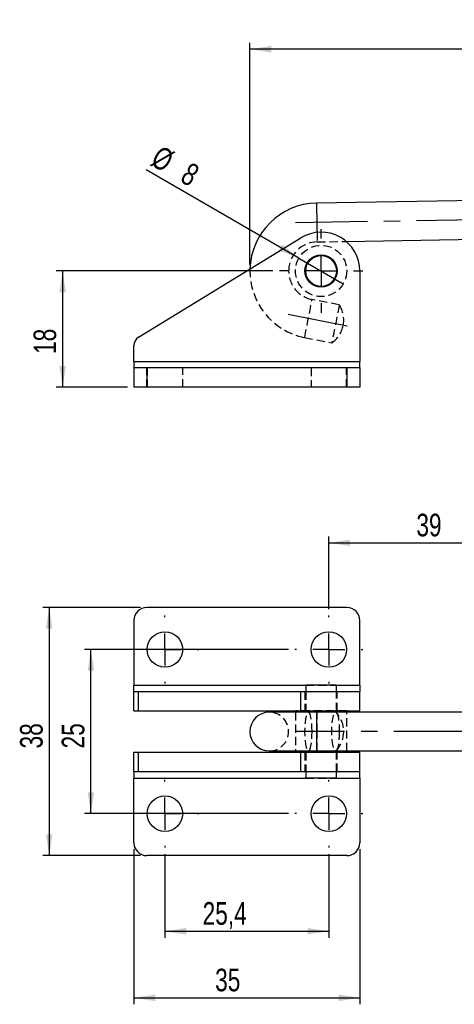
# Model space of a CAD drawing. Extents: x 29 to 409, y 89 to 274.
# Tile 1 of 10: x 29 to 96, y 89 to 242. Entities that reach past the tile are written whole.
import ezdxf

# ---------------------------------------------------------------- set-up
doc = ezdxf.new("R2010")
doc.units = 0
doc.linetypes.add('CENTERX2', pattern=[20.32, 12.7, -2.54, 2.54, -2.54])
doc.linetypes.add('HIDDEN', pattern=[1.905, 1.27, -0.635])
doc.layers.get('0').update_dxf_attribs({"linetype": 'CONTINUOUS'})
doc.styles.add('SLDTEXTSTYLE0', font='TXT', dxfattribs={"width": 0.75})
doc.dimstyles.new('SLDDIMSTYLE0', dxfattribs={"dimtxt": 3.5, "dimasz": 3.302, "dimexe": 0, "dimexo": 0.0625, "dimgap": 0.875, "dimtad": 1, "dimdec": 0, "dimrnd": 1e-09, "dimzin": 12, "dimtxsty": 'SLDTEXTSTYLE0', "dimsah": 1, "dimcen": 0.09, "dimazin": 3, "dimtfac": 1, "dimtdec": 0, "dimtofl": 0, "dimtmove": 0, "dimatfit": 3, "dimtolj": 1, "dimtzin": 12})
doc.dimstyles.new('SLDDIMSTYLE1', dxfattribs={"dimtxt": 3.5, "dimasz": 3.302, "dimexe": 0, "dimexo": 0.0625, "dimgap": 0.875, "dimtad": 1, "dimrnd": 1e-09, "dimzin": 12, "dimtxsty": 'SLDTEXTSTYLE0', "dimsah": 1, "dimcen": 0.09, "dimazin": 3, "dimtfac": 1, "dimtofl": 0, "dimtmove": 0, "dimatfit": 3, "dimtolj": 1, "dimtzin": 12})
doc.dimstyles.new('SLDDIMSTYLE2', dxfattribs={"dimtxt": 3.5, "dimasz": 3.302, "dimexe": 0, "dimexo": 0.0625, "dimgap": 0.875, "dimtad": 1, "dimdec": 0, "dimrnd": 1e-09, "dimzin": 12, "dimtxsty": 'SLDTEXTSTYLE0', "dimblk1": 'NONE', "dimsah": 1, "dimcen": 0, "dimazin": 3, "dimtfac": 1, "dimtdec": 0, "dimtmove": 0, "dimatfit": 3, "dimtolj": 1, "dimtzin": 12})
doc.dimstyles.new('SLDDIMSTYLE3', dxfattribs={"dimtxt": 3.5, "dimasz": 3.302, "dimexe": 0, "dimexo": 0.0625, "dimgap": 0.875, "dimtad": 1, "dimdec": 3, "dimrnd": 1e-09, "dimzin": 12, "dimtxsty": 'SLDTEXTSTYLE0', "dimsah": 1, "dimcen": 0.09, "dimazin": 3, "dimtfac": 1, "dimtdec": 3, "dimtofl": 0, "dimtmove": 0, "dimatfit": 3, "dimtolj": 1, "dimtzin": 12})
doc.dimstyles.new('SLDDIMSTYLE5', dxfattribs={"dimtxt": 3.5, "dimasz": 3.302, "dimexe": 0, "dimexo": 0.0625, "dimgap": 0.875, "dimtad": 1, "dimdec": 0, "dimrnd": 1e-09, "dimzin": 12, "dimtxsty": 'SLDTEXTSTYLE0', "dimsah": 1, "dimcen": 0.09, "dimazin": 3, "dimtfac": 1, "dimtofl": 0, "dimtmove": 0, "dimatfit": 3, "dimtolj": 1, "dimtzin": 12})

# ---------------------------------------------------------------- blocks, each defined once
blk = doc.blocks.new('_D')
at = {"color": 179, "linetype": 'CONTINUOUS'}
for p, q in [((64.76, 203.76), (64.76, 238.07)), ((280.1, 206.33), (280.1, 238.07)), ((280.1, 237.07), (64.76, 237.07))]:
    blk.add_line(p, q, dxfattribs=at)
for points in [[(64.76, 237.07), (68.06, 236.56), (68.06, 237.58)], [(280.1, 237.07), (276.8, 237.58), (276.8, 236.56)]]:
    blk.add_solid(points, dxfattribs=at)
at = {"color": 179, "linetype": 'CONTINUOUS', "insert": (166.35, 241.58, 0.1), "char_height": 3.5, "attachment_point": 1, "style": 'SLDTEXTSTYLE0'}
blk.add_mtext('215', dxfattribs=at)
blk = doc.blocks.new('_D_1')
at = {"color": 179, "linetype": 'CONTINUOUS'}
for p, q in [((68.32, 202.76), (34.74, 202.76)), ((35.74, 202.76), (35.74, 184.77)), ((45.79, 184.77), (34.74, 184.77))]:
    blk.add_line(p, q, dxfattribs=at)
for points in [[(35.74, 202.76), (35.24, 199.46), (36.25, 199.46)], [(35.74, 184.77), (36.25, 188.07), (35.24, 188.07)]]:
    blk.add_solid(points, dxfattribs=at)
at = {"color": 179, "linetype": 'CONTINUOUS', "insert": (31.23, 189.92, 0.1), "char_height": 3.5, "attachment_point": 1, "rotation": 90, "style": 'SLDTEXTSTYLE0'}
blk.add_mtext('18', dxfattribs=at)
blk = doc.blocks.new('_D_3')
at = {"color": 179, "linetype": 'CONTINUOUS'}
for q in [(48.68, 218.42), (79.23, 200.78)]:
    blk.add_line((72.35, 204.75), q, dxfattribs=at)
blk.add_solid([(72.35, 204.75), (69.75, 206.84), (69.24, 205.96)], dxfattribs=at)
at = {"color": 179, "linetype": 'CONTINUOUS', "char_height": 3.5, "attachment_point": 1, "rotation": 330, "style": 'SLDTEXTSTYLE0'}
for s, insert in [('%%c', (50.92, 222.31, 0.1)), ('8', (55.52, 219.72, 0.1))]:
    blk.add_mtext(s, dxfattribs=dict(at, insert=insert))
blk = doc.blocks.new('_NONE')
blk = doc.blocks.new('SW_CENTERMARKSYMBOL_0')
at = {"color": 0, "linetype": 'CONTINUOUS'}
for p, q in [((0, 5), (0, 6.46875)), ((0, 0), (0, 2.5)), ((-5, 0), (-6.46875, 0)), ((0, 0), (-2.5, 0)), ((0, 0), (0, -2.5)), ((0, 0), (2.5, 0)), ((5, 0), (6.46875, 0)), ((0, -5), (0, -6.46875))]:
    blk.add_line(p, q, dxfattribs=at)
blk = doc.blocks.new('_D_4')
at = {"color": 179, "linetype": 'CONTINUOUS'}
for p, q in [((47.79, 150.69), (32.65, 150.69)), ((33.65, 150.69), (33.65, 112.29)), ((47.79, 112.29), (32.65, 112.29))]:
    blk.add_line(p, q, dxfattribs=at)
for points in [[(33.65, 150.69), (33.15, 147.39), (34.16, 147.39)], [(33.65, 112.29), (34.16, 115.59), (33.15, 115.59)]]:
    blk.add_solid(points, dxfattribs=at)
at = {"color": 179, "linetype": 'CONTINUOUS', "insert": (29.14, 128.88, 9.95), "char_height": 3.5, "attachment_point": 1, "rotation": 90, "style": 'SLDTEXTSTYLE0'}
blk.add_mtext('38', dxfattribs=at)
blk = doc.blocks.new('_D_5')
at = {"color": 179, "linetype": 'CONTINUOUS'}
for p, q in [((70.74, 144.19), (39.11, 144.19)), ((40.11, 118.79), (40.11, 144.19)), ((70.74, 118.79), (39.11, 118.79))]:
    blk.add_line(p, q, dxfattribs=at)
for points in [[(40.11, 144.19), (39.61, 140.89), (40.62, 140.89)], [(40.11, 118.79), (40.62, 122.09), (39.61, 122.09)]]:
    blk.add_solid(points, dxfattribs=at)
at = {"color": 179, "linetype": 'CONTINUOUS', "insert": (35.6, 128.88, 9.95), "char_height": 3.5, "attachment_point": 1, "rotation": 90, "style": 'SLDTEXTSTYLE0'}
blk.add_mtext('25', dxfattribs=at)
blk = doc.blocks.new('_D_6')
at = {"color": 179, "linetype": 'CONTINUOUS'}
for p, q in [((46.79, 113.29), (46.79, 89.29)), ((81.79, 113.29), (81.79, 89.29)), ((46.79, 90.29), (81.79, 90.29))]:
    blk.add_line(p, q, dxfattribs=at)
for points in [[(46.79, 90.29), (50.09, 89.78), (50.09, 90.8)], [(81.79, 90.29), (78.49, 90.8), (78.49, 89.78)]]:
    blk.add_solid(points, dxfattribs=at)
at = {"color": 179, "linetype": 'CONTINUOUS', "insert": (59.37, 94.8, 9.95), "char_height": 3.5, "attachment_point": 1, "style": 'SLDTEXTSTYLE0'}
blk.add_mtext('35', dxfattribs=at)
blk = doc.blocks.new('_D_7')
at = {"color": 179, "linetype": 'CONTINUOUS'}
for p, q in [((51.59, 112.54), (51.59, 99.59)), ((76.99, 112.54), (76.99, 99.59)), ((51.59, 100.59), (76.99, 100.59))]:
    blk.add_line(p, q, dxfattribs=at)
for points in [[(51.59, 100.59), (54.89, 100.08), (54.89, 101.1)], [(76.99, 100.59), (73.69, 101.1), (73.69, 100.08)]]:
    blk.add_solid(points, dxfattribs=at)
at = {"color": 179, "linetype": 'CONTINUOUS', "insert": (57.43, 105.1, 9.95), "char_height": 3.5, "attachment_point": 1, "style": 'SLDTEXTSTYLE0'}
blk.add_mtext('25,4', dxfattribs=at)
blk = doc.blocks.new('_D_9')
at = {"color": 179, "linetype": 'CONTINUOUS'}
for p, q in [((76.99, 150.44), (76.99, 161.69)), ((115.81, 150.44), (115.81, 161.69)), ((76.99, 160.69), (115.81, 160.69))]:
    blk.add_line(p, q, dxfattribs=at)
for points in [[(76.99, 160.69), (80.29, 160.18), (80.29, 161.2)], [(115.81, 160.69), (112.51, 161.2), (112.51, 160.18)]]:
    blk.add_solid(points, dxfattribs=at)
at = {"color": 179, "linetype": 'CONTINUOUS', "insert": (90.55, 165.2, 9.95), "char_height": 3.5, "attachment_point": 1, "style": 'SLDTEXTSTYLE0'}
blk.add_mtext('39', dxfattribs=at)
blk = doc.blocks.new('SW_CENTERMARKSYMBOL_4')
at = {"color": 0, "linetype": 'CONTINUOUS'}
for p, q in [((0, 5), (0, 5.25)), ((25.4, 5), (25.4, 5.25)), ((0, 0), (0, 2.5)), ((25.4, 0), (25.4, 2.5)), ((-5, 0), (-5.25, 0)), ((0, 0), (-2.5, 0)), ((0, 0), (0, -2.5)), ((0, 0), (2.5, 0)), ((5, 0), (5.25, 0)), ((20.4, 0), (20.15, 0)), ((25.4, 0), (22.9, 0)), ((25.4, 0), (25.4, -2.5)), ((25.4, 0), (27.9, 0)), ((30.4, 0), (30.65, 0)), ((0, -5), (0, -5.25)), ((25.4, -5), (25.4, -5.25))]:
    blk.add_line(p, q, dxfattribs=at)
blk = doc.blocks.new('SW_CENTERMARKSYMBOL_5')
at = {"color": 0, "linetype": 'CONTINUOUS'}
for p, q in [((0, 5), (0, 5.25)), ((0, 0), (0, 2.5)), ((-5, 0), (-5.25, 0)), ((0, 0), (-2.5, 0)), ((0, 0), (0, -2.5)), ((0, 0), (2.5, 0)), ((5, 0), (5.25, 0)), ((0, -5), (0, -5.25))]:
    blk.add_line(p, q, dxfattribs=at)
blk = doc.blocks.new('SW_CENTERMARKSYMBOL_6')
at = {"color": 0, "linetype": 'CONTINUOUS'}
for p, q in [((0, 5), (0, 5.25)), ((0, 0), (0, 2.5)), ((-5, 0), (-5.25, 0)), ((0, 0), (-2.5, 0)), ((0, 0), (0, -2.5)), ((0, 0), (2.5, 0)), ((5, 0), (5.25, 0)), ((0, -5), (0, -5.25))]:
    blk.add_line(p, q, dxfattribs=at)

msp = doc.modelspace()

# ---------------------------------------------------------------- linework, layer by layer
at = {"color": 7, "linetype": 'CONTINUOUS'}
for p, q in [((123.857, 214.1003), (75.0764, 213.2609)), ((47.5058, 192.5012), (72.6583, 207.8814)), ((79.6684, 207.3391), (113.4819, 207.9209)), ((81.7883, 202.7625), (81.7883, 188.7655)), ((46.7883, 188.7655), (46.7883, 191.2215)), ((46.7883, 188.7655), (81.7883, 188.7655)), ((46.7883, 188.7655), (46.7883, 187.7655)), ((46.7883, 187.7655), (46.7883, 184.7655)), ((48.7883, 187.7655), (46.7883, 187.7655)), ((48.7883, 187.7655), (48.7883, 184.7655)), ((79.7883, 187.7655), (48.7883, 187.7655)), ((79.7883, 187.7655), (79.7883, 184.7655)), ((81.7883, 187.7655), (79.7883, 187.7655)), ((81.7883, 187.7655), (81.7883, 188.7655)), ((81.7883, 187.7655), (81.7883, 184.7655)), ((48.7883, 184.7655), (46.7883, 184.7655)), ((79.7883, 184.7655), (48.7883, 184.7655)), ((81.7883, 184.7655), (79.7883, 184.7655)), ((79.7883, 150.6884), (48.7883, 150.6884)), ((46.7883, 148.6884), (46.7883, 138.6883)), ((81.7883, 138.6883), (81.7883, 148.6884)), ((46.7883, 137.6883), (46.7883, 138.6883)), ((73.4071, 138.6884), (73.4071, 137.6883)), ((78.1696, 138.6884), (73.4071, 138.6884)), ((78.1696, 137.6883), (78.1696, 138.6884)), ((81.7883, 138.6883), (81.7883, 137.6883)), ((46.7883, 134.6883), (46.7883, 137.6883)), ((46.7883, 137.6883), (47.5058, 137.6883)), ((47.5058, 134.6883), (47.5058, 137.6883)), ((47.5058, 137.6883), (72.6583, 137.6883)), ((72.6583, 134.6883), (72.6583, 137.6883)), ((72.6583, 137.6883), (81.7883, 137.6883)), ((81.7883, 134.6883), (81.7883, 137.6883)), ((46.7883, 134.6883), (47.5058, 134.6883)), ((47.5058, 134.6883), (72.6583, 134.6883)), ((75.1281, 134.4884), (67.7571, 134.4884)), ((71.8196, 134.6883), (71.8196, 134.4884)), ((72.6583, 134.6883), (81.7883, 134.6883)), ((123.5905, 134.4884), (75.1281, 134.4884)), ((79.7571, 134.4884), (79.7571, 134.6883)), ((46.7883, 125.2886), (46.7883, 128.2886)), ((46.7883, 128.2886), (47.5058, 128.2886)), ((47.5058, 125.2886), (47.5058, 128.2886)), ((47.5058, 128.2886), (72.6583, 128.2886)), ((67.7571, 128.4884), (75.1281, 128.4884)), ((71.8196, 128.4884), (71.8196, 128.2886)), ((72.6583, 125.2886), (72.6583, 128.2886)), ((72.6583, 128.2886), (81.7883, 128.2886)), ((75.1281, 128.4884), (123.5905, 128.4884)), ((79.7571, 128.2886), (79.7571, 128.4884)), ((81.7883, 125.2886), (81.7883, 128.2886)), ((46.7883, 125.2886), (47.5058, 125.2886)), ((46.7883, 125.2886), (46.7883, 124.2886)), ((47.5058, 125.2886), (72.6583, 125.2886)), ((72.6583, 125.2886), (81.7883, 125.2886)), ((73.4071, 125.2886), (73.4071, 124.2884)), ((78.1696, 124.2884), (78.1696, 125.2886)), ((81.7883, 124.2886), (81.7883, 125.2886)), ((46.7883, 114.2884), (46.7883, 124.2886)), ((78.1696, 124.2884), (73.4071, 124.2884)), ((81.7883, 124.2886), (81.7883, 114.2884)), ((79.7883, 112.2884), (48.7883, 112.2884))]:
    msp.add_line(p, q, dxfattribs=at)
at = {"color": 179, "linetype": 'CENTERX2'}
for p, q in [((123.5905, 211.0953), (71.7994, 210.2041)), ((79.8005, 194.2257), (70.6757, 196.0196)), ((181.0335, 131.4884), (71.8123, 131.4884))]:
    msp.add_line(p, q, dxfattribs=at)
at = {"color": 7, "linetype": 'HIDDEN'}
for p, q in [((75.1797, 207.2618), (79.6684, 207.3391)), ((78.6083, 197.5175), (74.389, 198.347)), ((73.2316, 192.4597), (77.4508, 191.6302)), ((46.7883, 188.7655), (81.7883, 188.7655)), ((48.7883, 184.7655), (48.7883, 187.7655)), ((48.8383, 187.7655), (48.8383, 184.7655)), ((54.3383, 184.7655), (54.3383, 187.7655)), ((74.2383, 187.7655), (74.2383, 184.7655)), ((79.7383, 184.7655), (79.7383, 187.7655)), ((79.7883, 184.7655), (79.7883, 187.7655)), ((46.7883, 138.6883), (81.7883, 138.6883)), ((73.4071, 138.6883), (78.1696, 138.6883)), ((73.2883, 137.6883), (73.2883, 134.6883)), ((73.4071, 137.6883), (73.4071, 134.6884)), ((78.1696, 134.6884), (78.1696, 137.6883)), ((78.2883, 134.6883), (78.2883, 137.6883)), ((79.7571, 134.6884), (71.8196, 134.6884)), ((71.8196, 134.6884), (71.8196, 134.6883)), ((71.8196, 134.4884), (71.8196, 128.4884)), ((79.7571, 134.6883), (79.7571, 134.6884)), ((79.7571, 128.4884), (79.7571, 134.4884)), ((71.8196, 128.2886), (71.8196, 128.2884)), ((79.7571, 128.2884), (71.8196, 128.2884)), ((73.2883, 128.2886), (73.2883, 125.2886)), ((73.4071, 128.2884), (73.4071, 125.2886)), ((78.1696, 125.2886), (78.1696, 128.2884)), ((78.2883, 125.2886), (78.2883, 128.2886)), ((79.7571, 128.2884), (79.7571, 128.2886)), ((46.7883, 124.2886), (81.7883, 124.2886)), ((73.4071, 124.2886), (78.1696, 124.2886))]:
    msp.add_line(p, q, dxfattribs=at)
at = {"color": 8, "linetype": 'CONTINUOUS'}
for p, q in [((46.7883, 138.6883), (73.4071, 138.6883)), ((78.1696, 138.6883), (81.7883, 138.6883)), ((46.7883, 124.2886), (73.4071, 124.2886)), ((78.1696, 124.2886), (81.7883, 124.2886))]:
    msp.add_line(p, q, dxfattribs=at)
at = {"color": 8, "linetype": 'CONTINUOUS', "flags": 128}
msp.add_lwpolyline([(75.0764, 213.2609), (75.0779, 213.1738), (75.0824, 212.9174), (75.0894, 212.5066), (75.0987, 211.9653), (75.1097, 211.325), (75.1218, 210.6229), (75.1343, 209.8998), (75.1464, 209.1977), (75.1544, 208.7289)], dxfattribs=at)
at = {"color": 7, "linetype": 'HIDDEN', "flags": 128}
for points in [[(75.1544, 208.7289), (75.1574, 208.5574), (75.1667, 208.0162), (75.1738, 207.6054), (75.1782, 207.349), (75.1797, 207.2618)], [(73.2316, 192.4597), (73.2484, 192.5452), (73.2979, 192.7969), (73.3771, 193.2), (73.4816, 193.7312), (73.6051, 194.3595), (73.7406, 195.0485), (73.8801, 195.7582), (74.0155, 196.4472), (74.1391, 197.0755), (74.2435, 197.6067), (74.3227, 198.0098), (74.3722, 198.2615), (74.389, 198.347)], [(78.6083, 197.5175), (78.5914, 197.432), (78.542, 197.1804), (78.4627, 196.7772), (78.3583, 196.2461), (78.2348, 195.6177), (78.0993, 194.9287), (77.9598, 194.2191), (77.8243, 193.53), (77.7008, 192.9017), (77.5964, 192.3705), (77.5171, 191.9674), (77.4677, 191.7158), (77.4508, 191.6302), (77.4508, 191.6302)], [(74.389, 131.4884), (74.3722, 132.2064), (74.3227, 132.8826), (74.2435, 133.4778), (74.1391, 133.9574), (74.0155, 134.2935), (73.8801, 134.4666), (73.7406, 134.4666), (73.6051, 134.2935), (73.4816, 133.9574), (73.3771, 133.4778), (73.2979, 132.8826), (73.2484, 132.2064), (73.2316, 131.4884), (73.2484, 130.7705), (73.2979, 130.0943), (73.3771, 129.4991), (73.4816, 129.0195), (73.6051, 128.6834), (73.7406, 128.5103), (73.8801, 128.5103), (74.0155, 128.6834), (74.1391, 129.0195), (74.2435, 129.4991), (74.3227, 130.0943), (74.3722, 130.7705), (74.389, 131.4884)], [(78.6083, 131.4884), (78.5914, 130.7705), (78.542, 130.0943), (78.4627, 129.4991), (78.3583, 129.0195), (78.2348, 128.6834), (78.0993, 128.5103), (77.9598, 128.5103), (77.8243, 128.6834), (77.7008, 129.0195), (77.5964, 129.4991), (77.5171, 130.0943), (77.4677, 130.7705), (77.4508, 131.4884), (77.4677, 132.2064), (77.5171, 132.8826), (77.5964, 133.4778), (77.7008, 133.9574), (77.8243, 134.2935), (77.9598, 134.4666), (78.0993, 134.4666), (78.2348, 134.2935), (78.3583, 133.9574), (78.4627, 133.4778), (78.542, 132.8826), (78.5914, 132.2064), (78.6083, 131.4884)]]:
    msp.add_lwpolyline(points, dxfattribs=at)
at = {"color": 7, "linetype": 'HIDDEN'}
msp.add_circle((75.7883, 202.7625), 3.9688, dxfattribs=at)
at = {"color": 7, "linetype": 'CONTINUOUS'}
for centre, radius in [((75.7883, 202.7625), 2.5), ((75.7883, 202.7625), 2.3812), ((51.5883, 144.1884), 2.75), ((76.9883, 144.1884), 2.75), ((51.5883, 118.7884), 2.75), ((76.9883, 118.7884), 2.75)]:
    msp.add_circle(centre, radius, dxfattribs=at)
for centre, radius, start, end in [((75.2571, 202.7625), 10.5, 90.985835, 178.417804), ((75.7883, 202.7625), 6, 0, 121.444805), ((48.2883, 191.2215), 1.5, 121.444805, 180), ((48.7883, 148.6884), 2, 90, 180), ((79.7883, 148.6884), 2, 0, 90), ((67.7571, 131.4884), 3, 90, 270), ((48.7883, 114.2884), 2, 180, 270), ((79.7883, 114.2884), 2, 270, 0)]:
    msp.add_arc(centre, radius, start, end, dxfattribs=at)
at = {"color": 7, "linetype": 'HIDDEN'}
for centre, radius, start, end in [((75.2571, 202.7625), 4.5, 90.985835, 168.877718), ((75.2571, 202.7625), 10.5, 178.417804, 258.877718), ((75.2571, 202.7625), 4.5, 168.877718, 258.877718), ((74.9387, 195.1815), 4.35, 348.877718, 32.480537), ((74.9387, 195.1815), 4.35, 305.274899, 348.877718), ((67.7571, 131.4884), 3, 270, 90), ((41.8128, 132.4148), 33.3797, 358.409753, 3.5617), ((74.9387, 131.4884), 4.35, 317.561259, 42.438741), ((28.1111, 130.7979), 47.0736, 357.187966, 0.840581)]:
    msp.add_arc(centre, radius, start, end, dxfattribs=at)
at = {"color": 8, "linetype": 'CONTINUOUS'}
msp.add_arc((137.192, 131.4884), 62.1364, 177.232634, 182.767366, dxfattribs=at)

# ---------------------------------------------------------------- block references
at = {"color": 179, "linetype": 'CONTINUOUS'}
for name, p in [('SW_CENTERMARKSYMBOL_0', (75.7883, 202.7625)), ('SW_CENTERMARKSYMBOL_4', (51.5883, 144.1884)), ('SW_CENTERMARKSYMBOL_6', (51.5883, 118.7884)), ('SW_CENTERMARKSYMBOL_5', (76.9883, 118.7884))]:
    msp.add_blockref(name, p, dxfattribs=at)

# ---------------------------------------------------------------- dimensions: what is measured, and where the dimension line sits
for base, p1, p2, dimstyle, picture, middle in [((64.7571, 237.0689), (280.1008, 205.3285), (64.7571, 202.7625), 'SLDDIMSTYLE0', '_D', (171.6552, 237.0689)), ((115.8108, 160.6884), (76.9883, 149.4384), (115.8108, 149.4384), 'SLDDIMSTYLE5', '_D_9', (94.5618, 160.6884)), ((81.7883, 90.2884), (46.7883, 114.2884), (81.7883, 114.2884), 'SLDDIMSTYLE3', '_D_6', (63.3783, 90.2884)), ((76.9883, 100.5909), (51.5883, 113.5384), (76.9883, 113.5384), 'SLDDIMSTYLE3', '_D_7', (63.3783, 100.5909))]:
    dim = msp.add_linear_dim(base=base, p1=p1, p2=p2, dimstyle=dimstyle, dxfattribs=at)
    dim.commit()
    dim.dimension.update_dxf_attribs({"geometry": picture, "text_midpoint": middle, "dimtype": 160})
dim = msp.add_diameter_dim_2p(p1=(79.2254, 200.7781), p2=(72.3513, 204.7469), dimstyle='SLDDIMSTYLE2', dxfattribs=at)
dim.commit()
dim.dimension.update_dxf_attribs({"geometry": '_D_3', "text_midpoint": (53.1831, 215.8137), "dimtype": 163})
for base, p1, p2, dimstyle, picture, middle in [((35.7447, 184.7655), (69.3196, 202.7625), (46.7883, 184.7655), 'SLDDIMSTYLE1', '_D_1', (35.7447, 193.9288)), ((33.6538, 112.2884), (48.7883, 150.6884), (48.7883, 112.2884), 'SLDDIMSTYLE0', '_D_4', (33.6538, 132.8857)), ((40.1131, 144.1884), (71.7383, 118.7884), (71.7383, 144.1884), 'SLDDIMSTYLE0', '_D_5', (40.1131, 132.8857))]:
    dim = msp.add_linear_dim(base=base, p1=p1, p2=p2, angle=90, dimstyle=dimstyle, dxfattribs=at)
    dim.commit()
    dim.dimension.update_dxf_attribs({"geometry": picture, "text_midpoint": middle, "dimtype": 160})

doc.saveas('drawing.dxf')
